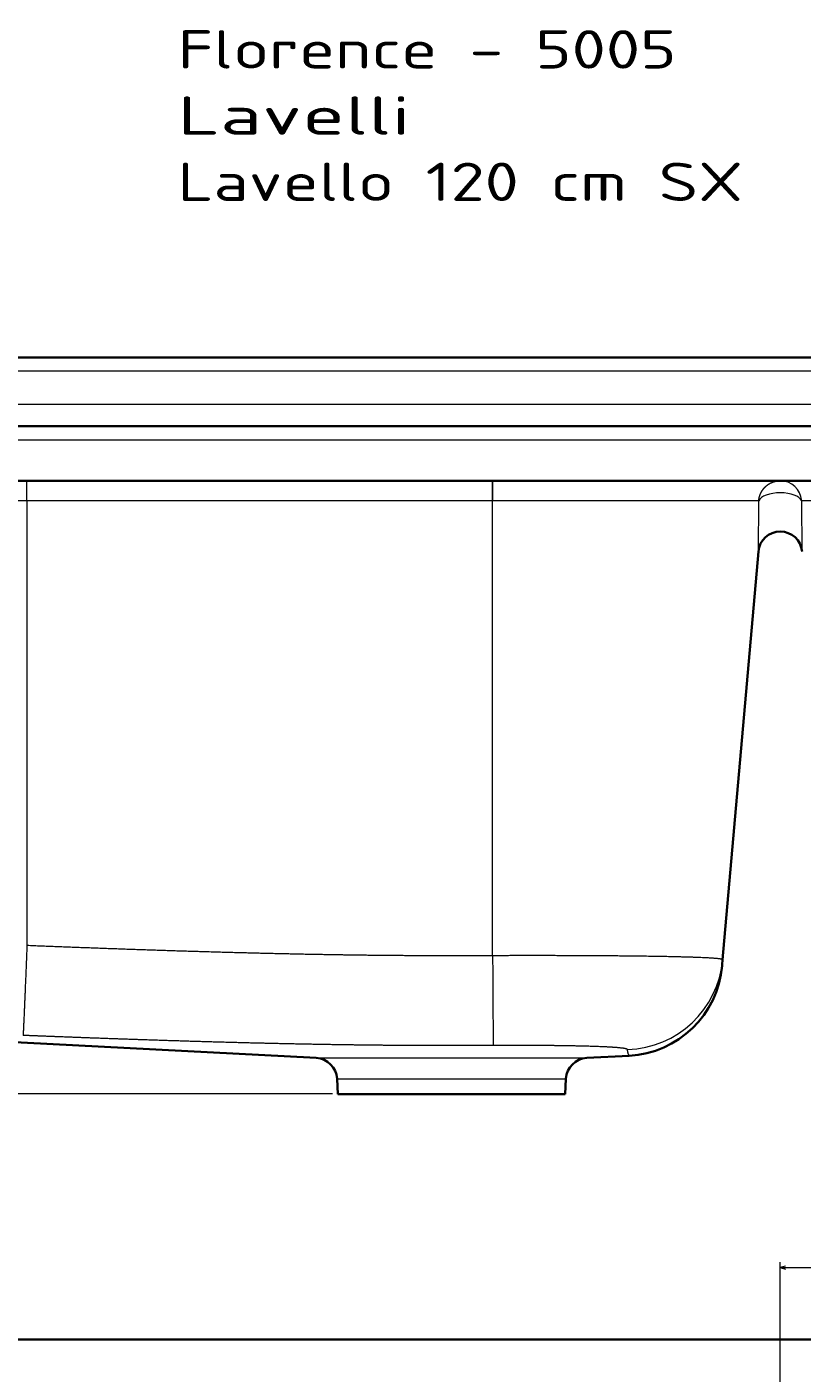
# Model space of a CAD drawing. Extents: x -177 to 1276, y 112 to 1174.
# Tile 10 of 12: x 475 to 758, y 683 to 1174. Entities that reach past the tile are written whole.
import ezdxf
from ezdxf.enums import TextEntityAlignment as Align

# ---------------------------------------------------------------- set-up
doc = ezdxf.new("R2010")
doc.units = 0
doc.layers.get('0').update_dxf_attribs({"lineweight": 13})
doc.styles.get("Standard").update_dxf_attribs({"font": 'isocp.shx'})
doc.dimstyles.get("Standard").update_dxf_attribs({"dimtxt": 2.5, "dimasz": 2.5, "dimexe": 1.25, "dimexo": 0.625, "dimtad": 1, "dimcen": 2.5, "dimadec": 0, "dimazin": 0, "dimtfac": 1, "dimtmove": 0, "dimatfit": 0, "dimfxl": 0, "dimarcsym": 0})

# ---------------------------------------------------------------- blocks, each defined once
blk = doc.blocks.new('*D')
at = {"color": 7, "lineweight": 13}
for p, q in [((-36.13, 1053.7), (-149.75, 1053.7)), ((-147.75, 784.7), (-147.75, 1053.7)), ((1175.87, 1053.7), (1222.38, 1053.7)), ((1220.38, 1008.7), (1220.38, 1053.7)), ((-27.13, 1028.7), (-95.31, 1028.7)), ((-93.31, 784.7), (-93.31, 1028.7)), ((-27.13, 1028.7), (-65.44, 1028.7)), ((-63.44, 980.02), (-63.44, 1028.7)), ((-27.13, 1008.7), (-65.44, 1008.7)), ((1166.87, 1008.7), (1222.38, 1008.7)), ((586.37, 784.7), (-149.75, 784.7)), ((586.37, 784.7), (-95.31, 784.7)), ((749.87, 663.53), (749.87, 723.28)), ((1179.87, 671.76), (1179.87, 723.28)), ((749.87, 721.28), (1179.87, 721.28)), ((-36.13, 695.03), (-162.54, 695.03)), ((-160.54, 195.03), (-160.54, 695.03)), ((-36.13, 695.03), (-80.88, 695.03)), ((-78.88, 630.43), (-78.88, 695.03)), ((1175.87, 695.03), (1276.1, 695.03)), ((1274.1, 420.03), (1274.1, 695.03)), ((-36.13, 677.76), (-80.88, 677.76)), ((674.69, 619.55), (766.82, 643.12)), ((846.67, 398.72), (955.42, 498.64)), ((1114.39, 472.21), (1179.87, 472.21)), ((674.77, 420.03), (1276.1, 420.03)), ((629.87, 375.13), (629.87, 164.71)), ((869.87, 377.08), (869.87, 164.71)), ((869.87, 377.08), (869.87, 164.71)), ((-40.13, 208.03), (-40.13, 112.31)), ((1179.87, 208.03), (1179.87, 112.31)), ((1179.87, 208.03), (1179.87, 164.71)), ((-27.13, 195.03), (-162.54, 195.03)), ((629.87, 166.71), (869.87, 166.71)), ((869.87, 166.71), (1179.87, 166.71)), ((-40.13, 114.31), (1179.87, 114.31))]:
    blk.add_line(p, q, dxfattribs=at)
for points in [[(-147.23, 1051.77), (-147.75, 1053.7), (-148.27, 1051.77)], [(1220.89, 1051.77), (1220.38, 1053.7), (1219.86, 1051.77)], [(-92.79, 1026.77), (-93.31, 1028.7), (-93.82, 1026.77)], [(-62.92, 1026.77), (-63.44, 1028.7), (-63.95, 1026.77)], [(-63.95, 1010.63), (-63.44, 1008.7), (-62.92, 1010.63)], [(1219.86, 1010.63), (1220.38, 1008.7), (1220.89, 1010.63)], [(-148.27, 786.63), (-147.75, 784.7), (-147.23, 786.63)], [(-93.82, 786.63), (-93.31, 784.7), (-92.79, 786.63)], [(751.8, 721.79), (749.87, 721.28), (751.8, 720.76)], [(1177.94, 720.76), (1179.87, 721.28), (1177.94, 721.79)], [(-160.02, 693.1), (-160.54, 695.03), (-161.06, 693.1)], [(-78.36, 693.1), (-78.88, 695.03), (-79.4, 693.1)], [(1274.61, 693.1), (1274.1, 695.03), (1273.58, 693.1)], [(-79.4, 679.69), (-78.88, 677.76), (-78.36, 679.69)], [(765.08, 642.14), (766.82, 643.12), (764.82, 643.14)], [(734.66, 635.43), (732.92, 634.45), (734.92, 634.42)], [(1116.32, 472.72), (1114.39, 472.21), (1116.32, 471.69)], [(1177.94, 471.69), (1179.87, 472.21), (1177.94, 472.72)], [(891.99, 439.66), (893.07, 441.35), (891.29, 440.42)], [(1273.58, 421.97), (1274.1, 420.03), (1274.61, 421.97)], [(847.75, 400.41), (846.67, 398.72), (848.45, 399.65)], [(-161.06, 196.97), (-160.54, 195.03), (-160.02, 196.97)], [(631.8, 167.22), (629.87, 166.71), (631.8, 166.19)], [(867.94, 166.19), (869.87, 166.71), (867.94, 167.22)], [(871.8, 167.22), (869.87, 166.71), (871.8, 166.19)], [(1177.94, 166.19), (1179.87, 166.71), (1177.94, 167.22)], [(-38.2, 114.83), (-40.13, 114.31), (-38.2, 113.79)], [(1177.94, 113.79), (1179.87, 114.31), (1177.94, 114.83)]]:
    blk.add_lwpolyline(points, dxfattribs=at)
for s, height, rotation, p, p2 in [('45', 14, 90, (1218.38, 1017.65), (1218.38, 1044.74)), ('20', 14, 90, (-65.44, 980.02), (-65.44, 1007.1)), ('269', 14, 90, (-149.75, 898.18), (-149.75, 940.21)), ('244', 14, 90, (-95.31, 885.68), (-95.31, 927.71)), ('17', 14, 90, (-80.88, 630.43), (-80.88, 657.52)), ('35', 14, 14.3524, (685.11, 624.28), (711.35, 630.99)), ('%%c', 14, 14.3524, (674.19, 621.49), (684.14, 624.03)), ('275', 14, 90, (1272.1, 536.52), (1272.1, 578.55)), ('63', 20, 42.5763, (925.57, 473.93), (954.07, 500.11)), ('%%c', 20, 42.5763, (914.03, 463.33), (924.83, 473.25)), ('500', 14, 90, (-162.54, 424.02), (-162.54, 466.05))]:
    blk.add_text(s, height=height, rotation=rotation, dxfattribs=at).set_placement(p, p2, align=Align.FIT)
for s, p, p2 in [('430', (943.85, 723.28), (985.89, 723.28)), ('65', (1133.59, 474.21), (1160.67, 474.21)), ('240', (728.85, 168.71), (770.89, 168.71)), ('310', (1003.85, 168.71), (1045.89, 168.71)), ('1220', (541.38, 116.31), (598.36, 116.31))]:
    blk.add_text(s, height=14, dxfattribs=at).set_placement(p, p2, align=Align.FIT)
blk = doc.blocks.new('BLOCK37')
at = {"color": 7, "lineweight": 35}
blk.add_line((604, 0), (-604, 0), dxfattribs=at)
blk = doc.blocks.new('BLOCK38')
at = {"color": 7, "lineweight": 13}
for s, p, p2 in [('Florence - 5005', (-40, 130.57), (142.16, 130.57)), ('Lavelli', (-40, 106.39), (45.01, 106.39)), ('Lavello 120 cm SX', (-40, 82.2), (166.45, 82.2))]:
    blk.add_text(s, height=14, dxfattribs=at).set_placement(p, p2, align=Align.FIT)
blk = doc.blocks.new('BLOCK39')
at = {"color": 7, "lineweight": 35}
for p, q in [((604, 25), (-604, 25)), ((-595, 0), (595, 0)), ((595, -20), (-595, -20)), ((172.03, -45.85), (158.98, -194.96)), ((-145.45, -222.66), (10.64, -230.84)), ((101.5, -244), (18.5, -244))]:
    blk.add_line(p, q, dxfattribs=at)
at = {"color": 7, "lineweight": 13}
for p, q in [((604, 20), (-604, 20)), ((-605, 8), (605, 8)), ((-595, -5), (595, -5)), ((75, -192.53), (75, -20.48)), ((-95, -27.3), (-193.65, -27.3)), ((75, -27.3), (-95, -27.3)), ((-95, -27.3), (-95, -189.79)), ((172.15, -27.3), (75, -27.3)), ((75, -193.48), (75, -27.3)), ((285, -27.3), (187.85, -27.3)), ((10.64, -230.84), (103.32, -230.84)), ((18.21, -238.41), (96.68, -238.41))]:
    blk.add_line(p, q, dxfattribs=at)
at = {"color": 7, "lineweight": 13, "ltscale": 0.182569}
for p, q in [((-95, -27.3), (-95, -20)), ((75, -20), (75, -27.3))]:
    blk.add_line(p, q, dxfattribs=at)
at = {"color": 7, "lineweight": 13, "ltscale": 0.463754}
for p, q in [((172.03, -45.85), (172.15, -27.3)), ((187.97, -45.85), (187.85, -27.3))]:
    blk.add_line(p, q, dxfattribs=at)
at = {"color": 7, "lineweight": 35, "ltscale": 0.044882}
blk.add_line((158.83, -196.75), (158.98, -194.96), dxfattribs=at)
at = {"color": 7, "lineweight": 35, "ltscale": 0.011563}
blk.add_line((158.79, -197.21), (158.83, -196.75), dxfattribs=at)
at = {"color": 7, "lineweight": 13, "ltscale": 0.151076}
blk.add_line((103.32, -230.84), (109.36, -230.84), dxfattribs=at)
at = {"color": 7, "lineweight": 35, "ltscale": 0.386673}
blk.add_line((124.81, -230.03), (109.36, -230.84), dxfattribs=at)
at = {"color": 7, "lineweight": 35, "ltscale": 0.14001}
for p, q in [((18.21, -238.41), (18.5, -244)), ((101.79, -238.41), (101.5, -244))]:
    blk.add_line(p, q, dxfattribs=at)
at = {"color": 7, "lineweight": 13, "ltscale": 0.127907}
blk.add_line((96.68, -238.41), (101.79, -238.41), dxfattribs=at)
at = {"color": 7, "lineweight": 35}
for centre, radius, start, end in [((180, -46.55), 8, 5, 175), ((122.93, -194.08), 36, 273, 355.0028), ((10.22, -238.83), 8, 3, 87), ((109.78, -238.83), 8, 93, 177)]:
    blk.add_arc(centre, radius, start, end, dxfattribs=at)
at = {"color": 7, "lineweight": 13}
blk.add_arc((128.79, -228.12), 4.41, 199.0938, 205.592, dxfattribs=at)
for centre, major_axis, ratio, start_param, end_param in [((180, -28), (8, 0), 0.449626, 0.195076, 2.946517), ((180, -28), (-0.01, -8), 0.984779, 1.658713, 3.142215), ((123.12, -191.82), (35.83, -3.55), 0.999102, 4.84225, 6.294621)]:
    blk.add_ellipse(centre, major_axis=major_axis, ratio=ratio, start_param=start_param, end_param=end_param, dxfattribs=at)
for points, knots in [([(172.15, -27.3), (172.18, -27.02), (172.22, -26.71), (172.27, -26.38), (172.44, -25.66), (172.73, -24.86), (172.92, -24.44), (173.38, -23.59), (173.99, -22.79), (174.33, -22.41), (175.09, -21.69), (175.95, -21.11), (176.41, -20.85), (177.38, -20.41), (178.4, -20.14), (178.93, -20.05), (179.47, -20), (180, -20)], [0, 0, 0, 0, 0, 0, 3.725523, 3.725523, 3.725523, 7.752665, 7.752665, 7.752665, 11.990311, 11.990311, 11.990311, 16.271443, 16.271443, 16.271443, 20.646411, 20.646411, 20.646411, 20.646411, 20.646411, 20.646411]), ([(-95, -189.79), (-95.25, -196.01), (-95.5, -202.18), (-95.75, -208.15), (-96.07, -215.58), (-96.29, -220.3), (-96.34, -221.32), (-96.39, -222.15), (-96.42, -222.51), (-96.42, -222.55), (-96.42, -222.58), (-96.43, -222.6)], [0, 0, 0, 0, 0, 0, 44.19066, 44.19066, 44.19066, 60.110676, 60.110676, 60.110676, 63.057751, 63.057751, 63.057751, 63.057751, 63.057751, 63.057751]), ([(75, -193.48), (66.81, -193.53), (58.66, -193.55), (50.52, -193.53), (35.25, -193.44), (19.76, -193.23), (12.46, -193.11), (-3.65, -192.79), (-20.14, -192.37), (-29.17, -192.12), (-47.62, -191.55), (-66.4, -190.89), (-75.89, -190.54), (-85.43, -190.17), (-95, -189.79)], [0, 0, 0, 0, 0, 0, 61.250883, 61.250883, 61.250883, 114.348902, 114.348902, 114.348902, 177.677012, 177.677012, 177.677012, 241.436928, 241.436928, 241.436928, 241.436928, 241.436928, 241.436928]), ([(158.98, -194.96), (158.99, -194.95), (158.98, -194.94), (158.97, -194.92), (158.9, -194.84), (158.66, -194.77), (158.36, -194.71), (156.85, -194.49), (154.02, -194.3), (151.37, -194.18), (141.82, -193.85), (129.18, -193.65), (120.05, -193.56), (105.68, -193.47), (90.83, -193.46), (85.85, -193.46), (80.75, -193.47), (75.64, -193.48), (75.56, -193.48), (75.41, -193.48), (75.25, -193.48), (75.15, -193.48), (75.07, -193.48), (75, -193.48)], [0, 0, 0, 0, 0, 0, 2.275887, 2.275887, 2.275887, 13.391287, 13.391287, 13.391287, 43.720744, 43.720744, 43.720744, 108.701174, 108.701174, 108.701174, 141.448842, 141.448842, 141.448842, 141.963259, 141.963259, 141.963259, 142.451648, 142.451648, 142.451648, 142.451648, 142.451648, 142.451648]), ([(75, -193.48), (75.04, -199.69), (75.07, -205.84), (75.11, -211.79), (75.16, -219.21), (75.19, -223.95), (75.2, -224.98), (75.21, -225.82), (75.21, -226.19), (75.21, -226.24), (75.21, -226.27), (75.21, -226.3)], [0, 0, 0, 0, 0, 0, 44.317539, 44.317539, 44.317539, 60.462764, 60.462764, 60.462764, 62.98394, 62.98394, 62.98394, 62.98394, 62.98394, 62.98394]), ([(75.21, -226.3), (68.89, -226.33), (62.6, -226.35), (56.31, -226.35), (42.49, -226.31), (28.52, -226.17), (20.82, -226.07), (6.59, -225.83), (-7.97, -225.51), (-14.64, -225.35), (-30.56, -224.93), (-46.79, -224.42), (-56.28, -224.1), (-69.98, -223.62), (-83.72, -223.1), (-87.95, -222.94), (-92.19, -222.77), (-96.43, -222.6)], [0, 0, 0, 0, 0, 0, 56.713538, 56.713538, 56.713538, 124.518918, 124.518918, 124.518918, 180.721131, 180.721131, 180.721131, 257.396098, 257.396098, 257.396098, 291.596575, 291.596575, 291.596575, 291.596575, 291.596575, 291.596575]), ([(124.25, -227.78), (124.22, -227.57), (123.55, -227.37), (122.24, -227.2), (118.12, -226.85), (111.61, -226.6), (107.52, -226.49), (99.6, -226.35), (90.82, -226.28), (86.9, -226.27), (82.56, -226.27), (78.2, -226.28), (77.83, -226.28), (77.1, -226.29), (76.36, -226.29), (75.93, -226.29), (75.57, -226.3), (75.21, -226.3)], [0, 0, 0, 0, 0, 0, 38.102039, 38.102039, 38.102039, 83.238695, 83.238695, 83.238695, 117.705819, 117.705819, 117.705819, 120.939867, 120.939867, 120.939867, 124.05208, 124.05208, 124.05208, 124.05208, 124.05208, 124.05208])]:
    blk.add_open_spline(points, degree=5, knots=knots, dxfattribs=at)
blk.add_open_spline([(124.62, -229.57), (124.55, -229.36), (124.47, -229.1), (124.38, -228.75), (124.3, -228.3), (124.25, -227.78)], degree=5, dxfattribs=at)

msp = doc.modelspace()

# ---------------------------------------------------------------- block references
at = {"lineweight": 0}
for name, p in [('BLOCK38', (569.869, 1028.698)), ('BLOCK39', (569.869, 1028.698)), ('BLOCK37', (569.869, 695.034))]:
    msp.add_blockref(name, p, dxfattribs=at)

# ---------------------------------------------------------------- dimensions: what is measured, and where the dimension line sits
at = {"color": 0, "lineweight": 0}
for base, p1, p2, angle, middle, dimtype in [((-160.543, 695.034), (-25.131, 195.034), (-34.131, 695.034), 89.99952, (-160.543, 445.034), 160), ((-40.131, 114.312), (1179.869, 210.034), (-40.131, 210.034), 180, (569.869, 114.312), 161), ((629.869, 166.707), (869.869, 379.084), (629.869, 377.134), 179.99905, (749.869, 166.707), 160), ((869.869, 166.707), (1179.869, 210.034), (869.869, 379.084), 179.99905, (1024.869, 166.707), 160), ((749.869, 721.275), (1179.869, 669.759), (749.869, 661.534), 179.99905, (964.869, 721.275), 160), ((-78.882, 677.7586), (-34.1307, 695.0338), (-34.1307, 677.7586), 270, (-78.882, 643.9789), 161), ((1114.39, 472.206), (1179.869, 482.206), (1114.39, 482.206), 180, (1147.13, 472.206), 161), ((1274.096, 695.034), (672.769, 420.034), (1173.869, 695.034), 89.99952, (1274.096, 557.534), 160), ((-147.75, 784.698), (-34.131, 1053.698), (588.369, 784.698), 269.99857, (-147.75, 919.198), 160), ((-93.305, 784.698), (-25.131, 1028.698), (588.369, 784.698), 269.99857, (-93.305, 906.698), 160), ((-63.437, 1008.698), (-25.131, 1028.698), (-25.131, 1008.698), 269.99857, (-63.437, 993.56), 160), ((1220.376, 1008.698), (1173.869, 1053.698), (1164.869, 1008.698), 269.99857, (1220.376, 1031.198), 160)]:
    dim = msp.add_linear_dim(base=base, p1=p1, p2=p2, angle=angle, dimstyle='Standard', dxfattribs=at)
    dim.commit()
    dim.dimension.update_dxf_attribs({"geometry": '*D', "text_midpoint": middle, "dimtype": dimtype})
for p1, p2, middle in [((766.823, 643.122), (732.916, 634.446), (693.268, 624.301)), ((846.673, 398.722), (893.065, 441.346), (935.403, 480.245))]:
    dim = msp.add_diameter_dim_2p(p1=p1, p2=p2, dimstyle='Standard', dxfattribs=at)
    dim.commit()
    dim.dimension.update_dxf_attribs({"geometry": '*D', "text_midpoint": middle, "dimtype": 163})

doc.saveas('drawing.dxf')
